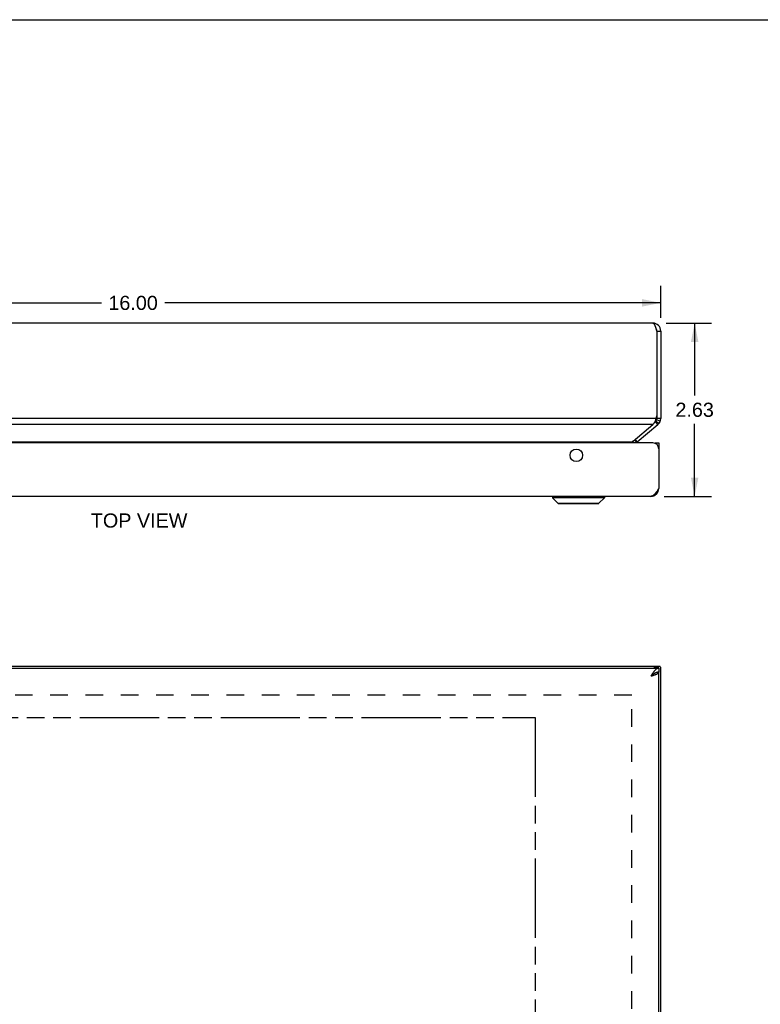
# Model space of a CAD drawing. Header units: inches. Extents: x 0 to 48.6, y 0 to 31.4.
# Tile 8 of 10: x 12.5 to 23.8, y 16.5 to 31.4. Entities that reach past the tile are written whole.
import ezdxf

# ---------------------------------------------------------------- set-up
doc = ezdxf.new("R2010")
doc.units = ezdxf.units.IN
doc.header["$LTSCALE"] = 2.671429
doc.header["$MEASUREMENT"] = 0
doc.linetypes.add('HIDDEN', pattern=[0.2, 0.1, -0.1])
doc.linetypes.add('PHANTOM', pattern=[0.8, 0.45, -0.05, 0.1, -0.05, 0.1, -0.05])
doc.layers.get('0').update_dxf_attribs({"linetype": 'CONTINUOUS'})
for name, color, linetype in [('AVAIL_DOOR_SPACE', 7, 'CONTINUOUS'), ('DEFAULT_2', 8, 'HIDDEN'), ('DIMENSIONS', 7, 'CONTINUOUS')]:
    doc.layers.add(name, color=color, linetype=linetype)
doc.styles.get("Standard").update_dxf_attribs({"font": 'arial.ttf'})
doc.dimstyles.new('DIMSTYLE_1', dxfattribs={"dimtxt": 0.214286, "dimasz": 0.285714, "dimexe": 0.09, "dimexo": 0.07, "dimgap": 0.0375, "dimtad": 0, "dimtih": 1, "dimtoh": 1, "dimzin": 4, "dimdsep": 46, "dimtxsty": 'Standard', "dimblk": '_FILLED', "dimblk1": '_FILLED', "dimblk2": '_FILLED', "dimcen": 0.09, "dimazin": 1, "dimtfac": 1, "dimtofl": 0, "dimtmove": 0, "dimatfit": 3, "dimldrblk": '_FILLED', "dimfxl": 0, "dimtolj": 1, "dimtzin": 4, "dimarcsym": 0})

# ---------------------------------------------------------------- blocks, each defined once
blk = doc.blocks.new('_FILLED')
at = {"color": 0, "linetype": 'ByBlock'}
blk.add_solid([(0, 0), (-1, 0.2), (-1, -0.2)], dxfattribs=at)
blk = doc.blocks.new('*D7')
at = {"layer": 'DIMENSIONS', "color": 2, "linetype": 'Continuous'}
for p, q in [((22.336, 26.829), (23.027, 26.829)), ((22.77, 26.829), (22.77, 25.73)), ((22.77, 24.203), (22.77, 25.302)), ((22.306, 24.203), (23.027, 24.203))]:
    blk.add_line(p, q, dxfattribs=at)
at = {"layer": 'DIMENSIONS', "color": 2, "linetype": 'Continuous', "xscale": 0.2857142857, "yscale": 0.2857142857, "zscale": 0.2857142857}
for p, rotation in [((22.77, 26.829), 90), ((22.77, 24.203), 270)]:
    blk.add_blockref('_FILLED', p, dxfattribs=dict(at, rotation=rotation))
at = {"layer": 'DIMENSIONS', "color": 2, "linetype": 'Continuous', "insert": (22.77, 25.623), "char_height": 0.2143, "width": 0.58232, "attachment_point": 2, "line_spacing_factor": 0.9}
blk.add_mtext('2.63', dxfattribs=at)
blk = doc.blocks.new('*D20')
at = {"layer": 'DIMENSIONS', "color": 2, "linetype": 'Continuous'}
for p, q in [((6.256, 26.909), (6.256, 27.393)), ((22.256, 26.909), (22.256, 27.393)), ((6.256, 27.136), (13.775, 27.136)), ((22.256, 27.136), (14.738, 27.136))]:
    blk.add_line(p, q, dxfattribs=at)
at = {"layer": 'DIMENSIONS', "color": 2, "linetype": 'Continuous', "xscale": 0.2857142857, "yscale": 0.2857142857, "zscale": 0.2857142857, "rotation": 180}
blk.add_blockref('_FILLED', (6.256, 27.136), dxfattribs=at)
at = {"layer": 'DIMENSIONS', "color": 2, "linetype": 'Continuous', "xscale": 0.2857142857, "yscale": 0.2857142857, "zscale": 0.2857142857}
blk.add_blockref('_FILLED', (22.256, 27.136), dxfattribs=at)
at = {"layer": 'DIMENSIONS', "color": 2, "linetype": 'Continuous', "insert": (14.256, 27.243), "char_height": 0.2143, "width": 0.74881, "attachment_point": 2, "line_spacing_factor": 0.9}
blk.add_mtext('16.00', dxfattribs=at)

msp = doc.modelspace()

# ---------------------------------------------------------------- linework, layer by layer
at = {"color": 7, "linetype": 'Continuous'}
for p, q in [((0, 31.4286), (48.5714, 31.4286)), ((22.1963, 26.7086), (22.2563, 26.7086)), ((22.1963, 25.4244), (22.1963, 25.3845)), ((22.2563, 25.3845), (22.1963, 25.3845)), ((22.1679, 25.3328), (22.1749, 25.3386)), ((22.2135, 25.2926), (22.1749, 25.3386)), ((22.2282, 25.3074), (22.1823, 25.346)), ((22.2483, 25.3414), (22.1923, 25.363)), ((21.8934, 25.0231), (21.8546, 25.0568)), ((21.9001, 25.0297), (21.8679, 25.068)), ((22.1658, 25.0134), (22.2258, 25.0134)), ((22.1658, 25.0082), (22.1658, 25.0134)), ((22.2258, 24.9529), (22.2208, 24.9529)), ((20.6137, 24.2003), (21.4018, 24.2003)), ((20.6137, 24.2003), (20.6137, 24.1816)), ((21.4018, 24.1816), (20.6137, 24.1816)), ((20.6137, 24.1816), (20.6969, 24.0984)), ((21.4018, 24.1816), (21.3187, 24.0984)), ((21.4018, 24.2003), (21.4018, 24.1816)), ((22.2248, 24.3077), (22.2165, 24.3088)), ((20.6969, 24.0984), (21.3187, 24.0984)), ((20.7019, 24.0964), (21.3137, 24.0964)), ((22.166, 21.5985), (22.1749, 21.6075)), ((22.2135, 21.6075), (22.1749, 21.6075)), ((22.1871, 21.6285), (22.1871, 21.6236)), ((22.2395, 21.6236), (22.1879, 21.6236)), ((22.2248, 21.5335), (22.1944, 21.5335)), ((22.1963, 21.6285), (22.1963, 21.6236)), ((22.2258, 21.5985), (22.2258, 21.5385))]:
    msp.add_line(p, q, dxfattribs=at)
at = {"color": 3, "linetype": 'Continuous'}
for p, q in [((22.1363, 26.8286), (6.3763, 26.8286)), ((22.1963, 26.7082), (22.1963, 25.4244)), ((22.2563, 26.7086), (22.2563, 25.3845)), ((22.1871, 25.3845), (6.3256, 25.3845)), ((22.1354, 25.2926), (6.3772, 25.2926)), ((21.837, 25.042), (22.1354, 25.2926)), ((21.9001, 25.0297), (22.2135, 25.2926)), ((22.1358, 25.0134), (6.3758, 25.0134)), ((6.6858, 25.0297), (21.8268, 25.0297)), ((22.2258, 25.0134), (22.2258, 24.3234)), ((22.1058, 24.2034), (6.4058, 24.2034)), ((6.2858, 21.5985), (22.2258, 21.5985)), ((6.3163, 21.6285), (22.1963, 21.6285)), ((22.2046, 21.5985), (22.2135, 21.6075)), ((22.2248, 21.5335), (22.2258, 21.5335)), ((22.2258, 9.7235), (22.2258, 21.5335)), ((22.2563, 9.6495), (22.2563, 21.6075))]:
    msp.add_line(p, q, dxfattribs=at)
for points in [[(22.1363, 26.8286), (22.1386, 26.8284), (22.1409, 26.8277), (22.1432, 26.8266), (22.1456, 26.8251), (22.1479, 26.8232), (22.1502, 26.8208), (22.1525, 26.818), (22.1548, 26.8148), (22.1571, 26.8113), (22.1594, 26.8074), (22.1617, 26.8031), (22.164, 26.7984), (22.1663, 26.7934), (22.1686, 26.7882), (22.1709, 26.7826), (22.1733, 26.7768), (22.1756, 26.7707), (22.1779, 26.7644), (22.1802, 26.7578), (22.1825, 26.7511), (22.1848, 26.7443), (22.1871, 26.7373), (22.1894, 26.7302), (22.1917, 26.7231), (22.194, 26.7158), (22.1963, 26.7086)], [(22.1711, 25.3391), (22.174, 25.3453), (22.1766, 25.3517), (22.179, 25.3581), (22.1813, 25.3647), (22.1834, 25.3713), (22.1853, 25.3779), (22.1871, 25.3845)], [(22.1354, 25.2926), (22.1404, 25.2967), (22.1452, 25.3011), (22.1496, 25.3058), (22.1538, 25.3108), (22.1577, 25.316), (22.1614, 25.3215), (22.1649, 25.3272), (22.1681, 25.3331), (22.1711, 25.3391)], [(21.8268, 25.0297), (21.8251, 25.0276), (21.8235, 25.0255), (21.8221, 25.0232), (21.8208, 25.0209), (21.8197, 25.0184), (21.8188, 25.0159), (21.8181, 25.0134)], [(21.837, 25.042), (21.8342, 25.039), (21.8315, 25.036), (21.8291, 25.0329), (21.8268, 25.0297)], [(22.2258, 24.3234), (22.2215, 24.3166), (22.2172, 24.3099), (22.2129, 24.3033), (22.2086, 24.2967), (22.2043, 24.2901), (22.2001, 24.2837), (22.1958, 24.2774), (22.1915, 24.2713), (22.1872, 24.2653), (22.1829, 24.2595), (22.1786, 24.2539), (22.1744, 24.2486), (22.1701, 24.2434), (22.1658, 24.2385), (22.1615, 24.2339), (22.1572, 24.2296), (22.1529, 24.2255), (22.1487, 24.2218), (22.1444, 24.2183), (22.1401, 24.2153), (22.1358, 24.2125), (22.1315, 24.2101), (22.1272, 24.2081), (22.1229, 24.2064), (22.1186, 24.2051), (22.1144, 24.2041), (22.1101, 24.2036), (22.1058, 24.2034)], [(22.2258, 21.5985), (22.2215, 21.5983), (22.2172, 21.5977), (22.2129, 21.5968), (22.2086, 21.5955), (22.2043, 21.5938), (22.2001, 21.5917), (22.1958, 21.5893), (22.1915, 21.5866), (22.1872, 21.5835), (22.1829, 21.5801), (22.1786, 21.5763), (22.1744, 21.5723), (22.1701, 21.568), (22.1658, 21.5633), (22.1615, 21.5585), (22.1572, 21.5533), (22.1529, 21.5479), (22.1487, 21.5423), (22.1444, 21.5365), (22.1401, 21.5305), (22.1358, 21.5244), (22.1315, 21.5181), (22.1272, 21.5117), (22.1229, 21.5052), (22.1186, 21.4986), (22.1144, 21.4919), (22.1101, 21.4852), (22.1058, 21.4785)], [(22.1058, 21.4785), (22.1124, 21.4806), (22.119, 21.4827), (22.1256, 21.4848), (22.1321, 21.4869), (22.1386, 21.489), (22.1449, 21.4912), (22.1511, 21.4933), (22.1572, 21.4954), (22.1631, 21.4975), (22.1689, 21.4996), (22.1744, 21.5017), (22.1798, 21.5039), (22.1849, 21.506), (22.1898, 21.5081), (22.1944, 21.5102), (22.1987, 21.5123), (22.2028, 21.5144), (22.2066, 21.5165), (22.21, 21.5187), (22.2131, 21.5208), (22.2159, 21.5229), (22.2184, 21.525), (22.2205, 21.5271), (22.2223, 21.5292), (22.2237, 21.5314), (22.2248, 21.5335)], [(22.149, 21.5985), (22.1496, 21.599), (22.1538, 21.6031), (22.1577, 21.607), (22.1614, 21.6106), (22.1649, 21.6139), (22.1681, 21.6169), (22.1711, 21.6195), (22.174, 21.6219), (22.1766, 21.6239), (22.179, 21.6255), (22.1813, 21.6268), (22.1834, 21.6277), (22.1853, 21.6283), (22.1871, 21.6285)], [(22.2135, 21.6075), (22.2161, 21.6094), (22.2187, 21.6113), (22.2212, 21.6132), (22.2236, 21.6151), (22.226, 21.617), (22.2282, 21.6189)], [(22.2395, 21.6236), (22.2381, 21.6235), (22.2364, 21.6232), (22.2347, 21.6227), (22.233, 21.622), (22.2313, 21.6211), (22.2298, 21.6201), (22.2282, 21.6189)], [(22.2483, 21.6185), (22.2474, 21.6198), (22.2465, 21.6208), (22.2454, 21.6218), (22.2441, 21.6225), (22.2428, 21.6231), (22.2413, 21.6235), (22.2397, 21.6236), (22.2395, 21.6236)], [(22.2483, 21.6185), (22.2496, 21.6165), (22.2508, 21.6147), (22.252, 21.613), (22.2531, 21.6115), (22.254, 21.6103), (22.2548, 21.6093), (22.2555, 21.6085), (22.2559, 21.6079), (22.2562, 21.6076), (22.2563, 21.6075)]]:
    msp.add_lwpolyline(points, dxfattribs=at)
at = {"color": 7, "linetype": 'Continuous'}
for points in [[(22.2258, 21.5385), (22.2215, 21.5384), (22.2172, 21.5381), (22.2129, 21.5376), (22.2086, 21.537), (22.2043, 21.5361), (22.2001, 21.5351), (22.1958, 21.5339), (22.1915, 21.5325), (22.1872, 21.531), (22.1829, 21.5293), (22.1786, 21.5274), (22.1744, 21.5254), (22.1701, 21.5232), (22.1658, 21.5209), (22.1615, 21.5185), (22.1572, 21.5159), (22.1529, 21.5132), (22.1487, 21.5104), (22.1444, 21.5075), (22.1401, 21.5045), (22.1358, 21.5014), (22.1315, 21.4983), (22.1272, 21.4951), (22.1229, 21.4918), (22.1186, 21.4885), (22.1144, 21.4852), (22.1101, 21.4818), (22.1058, 21.4785)], [(22.1058, 21.4785), (22.1097, 21.481), (22.1136, 21.4835), (22.1175, 21.486), (22.1213, 21.4885), (22.1251, 21.491), (22.1287, 21.4935), (22.1323, 21.496), (22.1358, 21.4985), (22.1391, 21.501), (22.1423, 21.5035), (22.1453, 21.506), (22.1482, 21.5085), (22.1509, 21.511), (22.1534, 21.5135), (22.1534, 21.5135)], [(22.1749, 21.6075), (22.1762, 21.6094), (22.1775, 21.6113), (22.1787, 21.6132), (22.18, 21.6151), (22.1811, 21.617), (22.1823, 21.6189)], [(22.1879, 21.6236), (22.1874, 21.6236), (22.1869, 21.6234), (22.1863, 21.6232), (22.1856, 21.6228), (22.185, 21.6223), (22.1843, 21.6217), (22.1836, 21.6209), (22.183, 21.62), (22.1823, 21.6189)]]:
    msp.add_lwpolyline(points, dxfattribs=at)
at = {"color": 3, "linetype": 'Continuous'}
msp.add_circle((20.9758, 24.8254), 0.094, dxfattribs=at)
for centre, radius, start, end in [((22.1363, 26.7086), 0.12, 0, 90), ((22.0377, 26.7082), 0.1586, 0, 0.13366), ((22.0256, 25.4429), 0.1717, 340.12239, 353.81324), ((22.1363, 25.3845), 0.12, 310, 360), ((21.9387, 24.9837), 0.06, 130, 150.37755), ((22.1358, 24.9234), 0.09, 0, 90), ((22.1058, 24.3234), 0.12, 270, 360)]:
    msp.add_arc(centre, radius, start, end, dxfattribs=at)
at = {"color": 7, "linetype": 'Continuous'}
for centre, radius, start, end in [((22.1363, 26.7086), 0.06, 0, 35.7848), ((22.1363, 25.3845), 0.06, 310, 360), ((21.9387, 24.9837), 0.12, 156.07181, 165.69403), ((20.6168, 24.2003), 0.00305, 89.99991, 180), ((21.3988, 24.2003), 0.00305, 0, 90.00009), ((20.7019, 24.1035), 0.0071, 225.00001, 270.00001), ((21.3137, 24.1035), 0.0071, 269.99999, 314.99999)]:
    msp.add_arc(centre, radius, start, end, dxfattribs=at)
at = {"layer": 'AVAIL_DOOR_SPACE', "color": 4, "linetype": 'PHANTOM'}
for p, q in [((7.0358, 20.8485), (20.3508, 20.8485)), ((20.3508, 20.8485), (20.3508, 10.4085))]:
    msp.add_line(p, q, dxfattribs=at)
at = {"layer": 'DEFAULT_2', "color": 8, "linetype": 'HIDDEN'}
for p, q in [((21.8187, 10.0255), (21.8187, 21.2314)), ((21.8163, 21.1908), (6.6963, 21.1908))]:
    msp.add_line(p, q, dxfattribs=at)

# ---------------------------------------------------------------- texts
at = {"layer": 'DIMENSIONS', "color": 2, "linetype": 'Continuous', "insert": (14.3474, 23.9439), "char_height": 0.21429, "width": 1.46017, "attachment_point": 2, "line_spacing_factor": 0.9}
msp.add_mtext('TOP VIEW', dxfattribs=at)

# ---------------------------------------------------------------- dimensions: what is measured, and where the dimension line sits
at = {"layer": 'DIMENSIONS', "color": 2, "linetype": 'Continuous'}
dim = msp.add_linear_dim(base=(22.2563, 27.1359), p1=(6.2563, 27.463), p2=(22.2563, 27.463), dimstyle='DIMSTYLE_1', dxfattribs=at)
dim.commit()
dim.dimension.update_dxf_attribs({"geometry": '*D20', "text_midpoint": (14.2654, 27.1347), "dimtype": 160})
dim = msp.add_linear_dim(base=(22.7703, 24.2034), p1=(22.2663, 26.8286), p2=(22.2358, 24.2034), angle=270, dimstyle='DIMSTYLE_1', dxfattribs=at)
dim.commit()
dim.dimension.update_dxf_attribs({"geometry": '*D7', "text_midpoint": (22.7676, 25.5148), "dimtype": 160})

doc.saveas('drawing.dxf')
